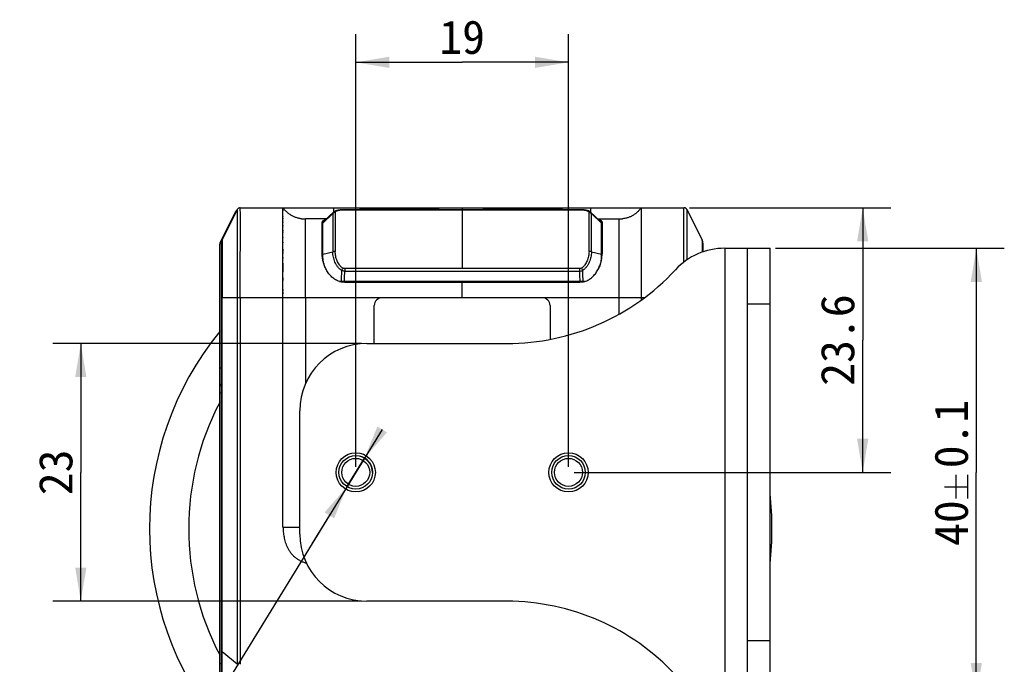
# Model space of a CAD drawing. Header units: millimetres. Extents: x 37 to 412, y 151 to 257.
# Tile 9 of 9: x 324 to 412, y 191 to 248. Entities that reach past the tile are written whole.
import ezdxf
from ezdxf.enums import TextEntityAlignment as Align

# ---------------------------------------------------------------- set-up
doc = ezdxf.new("R2010")
doc.units = ezdxf.units.MM
doc.header["$LTSCALE"] = 23.1
doc.header["$PDMODE"] = 3
doc.header["$PDSIZE"] = 8
doc.layers.get('0').update_dxf_attribs({"linetype": 'CONTINUOUS'})
doc.layers.get('Defpoints').update_dxf_attribs({"linetype": 'CONTINUOUS'})
doc.layers.add('20_ALL_FEATURES', color=7, linetype='CONTINUOUS')
doc.layers.add('51__DRAFT_DIMS', color=7, linetype='CONTINUOUS')
doc.styles.get("Standard").update_dxf_attribs({"font": 'simfang.ttf'})
doc.dimstyles.new('DIMSTYLE_1', dxfattribs={"dimtxt": 3, "dimasz": 3, "dimexe": 2.5, "dimexo": 0.5, "dimgap": 0.75, "dimtad": 1, "dimdsep": 46, "dimtxsty": 'STANDARD', "dimblk": '_FILLED', "dimblk1": '_FILLED', "dimblk2": '_FILLED', "dimcen": 0.09, "dimclrt": 3, "dimazin": 2, "dimtp": 0.2, "dimtm": 0.2, "dimtfac": 1, "dimtofl": 0, "dimtmove": 0, "dimatfit": 3, "dimldrblk": '_FILLED', "dimfxl": 1, "dimtolj": 1, "dimarcsym": 0})
doc.dimstyles.new('DIMSTYLE_2', dxfattribs={"dimtxt": 3, "dimasz": 3, "dimexe": 2.5, "dimexo": 0.5, "dimgap": 0.75, "dimtad": 1, "dimdec": 1, "dimdsep": 46, "dimtxsty": 'STANDARD', "dimblk": '_FILLED', "dimblk1": '_FILLED', "dimblk2": '_FILLED', "dimcen": 0.09, "dimclrt": 3, "dimazin": 2, "dimtp": 0.2, "dimtm": 0.2, "dimtfac": 1, "dimtdec": 1, "dimtofl": 0, "dimtmove": 0, "dimatfit": 3, "dimldrblk": '_FILLED', "dimfxl": 1, "dimtolj": 1, "dimarcsym": 0})
doc.dimstyles.new('DIMSTYLE_3', dxfattribs={"dimtxt": 3, "dimasz": 3, "dimexe": 2.5, "dimexo": 0.5, "dimgap": 0.75, "dimtad": 1, "dimdsep": 46, "dimtxsty": 'STANDARD', "dimblk": '_FILLED', "dimblk1": '_FILLED', "dimblk2": '_FILLED', "dimcen": 0.09, "dimclrt": 3, "dimazin": 2, "dimtol": 1, "dimtp": 0.1, "dimtm": 0.1, "dimtfac": 1, "dimtofl": 0, "dimtmove": 0, "dimatfit": 3, "dimldrblk": '_FILLED', "dimfxl": 1, "dimtolj": 1, "dimarcsym": 0})
doc.dimstyles.new('DIMSTYLE_5', dxfattribs={"dimtxt": 3, "dimasz": 3, "dimexe": 2.5, "dimexo": 0.5, "dimtad": 1, "dimdsep": 46, "dimtxsty": 'STANDARD', "dimblk": '_FILLED', "dimblk1": '_FILLED', "dimblk2": '_FILLED', "dimcen": 0.09, "dimclrt": 3, "dimazin": 2, "dimtp": 0.1, "dimtm": 0.1, "dimtfac": 1, "dimtmove": 0, "dimatfit": 2, "dimldrblk": '_FILLED', "dimfxl": 1, "dimtolj": 1, "dimarcsym": 0})

# ---------------------------------------------------------------- blocks, each defined once
blk = doc.blocks.new('_FILLED')
at = {"color": 0, "linetype": 'ByBlock'}
blk.add_solid([(0, 0), (-1, 0.167), (-1, -0.167)], dxfattribs=at)
blk = doc.blocks.new('*D1')
at = {"layer": '51__DRAFT_DIMS', "color": 4}
for p, q in [((354.355, 219.381), (326.796, 219.381)), ((329.296, 219.381), (329.296, 207.881)), ((329.296, 196.381), (329.296, 207.881)), ((354.355, 196.381), (326.796, 196.381))]:
    blk.add_line(p, q, dxfattribs=at)
at = {"layer": '51__DRAFT_DIMS', "color": 4, "xscale": 3, "yscale": 3, "zscale": 3}
for p, rotation in [((329.296, 219.381), 90.00000009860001), ((329.296, 196.381), 270.0000000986)]:
    blk.add_blockref('_FILLED', p, dxfattribs=dict(at, rotation=rotation))
at = {"layer": '51__DRAFT_DIMS', "color": 3}
blk.add_text('23', height=3, rotation=90, dxfattribs=at).set_placement((328.546, 207.881), align=Align.CENTER)
blk = doc.blocks.new('*D2')
at = {"layer": '51__DRAFT_DIMS', "color": 4}
for p, q in [((353.855, 208.381), (353.855, 246.974)), ((372.855, 208.381), (372.855, 246.974)), ((353.855, 244.474), (363.355, 244.474)), ((372.855, 244.474), (363.355, 244.474))]:
    blk.add_line(p, q, dxfattribs=at)
at = {"layer": '51__DRAFT_DIMS', "color": 4, "xscale": 3, "yscale": 3, "zscale": 3, "rotation": 180}
blk.add_blockref('_FILLED', (353.855, 244.474), dxfattribs=at)
at = {"layer": '51__DRAFT_DIMS', "color": 4, "xscale": 3, "yscale": 3, "zscale": 3}
blk.add_blockref('_FILLED', (372.855, 244.474), dxfattribs=at)
at = {"layer": '51__DRAFT_DIMS', "color": 3}
blk.add_text('19', height=3, dxfattribs=at).set_placement((363.355, 245.224), align=Align.CENTER)
blk = doc.blocks.new('*D3')
at = {"layer": '51__DRAFT_DIMS', "color": 4}
for p, q in [((383.669, 231.494), (401.634, 231.494)), ((399.134, 231.494), (399.134, 219.687)), ((399.134, 207.881), (399.134, 219.687)), ((373.355, 207.881), (401.634, 207.881))]:
    blk.add_line(p, q, dxfattribs=at)
at = {"layer": '51__DRAFT_DIMS', "color": 4, "xscale": 3, "yscale": 3, "zscale": 3}
for p, rotation in [((399.134, 231.494), 90), ((399.134, 207.881), 270)]:
    blk.add_blockref('_FILLED', p, dxfattribs=dict(at, rotation=rotation))
at = {"layer": '51__DRAFT_DIMS', "color": 3}
blk.add_text('23.6', height=3, rotation=90, dxfattribs=at).set_placement((398.384, 219.687), align=Align.CENTER)
blk = doc.blocks.new('*D4')
at = {"layer": '51__DRAFT_DIMS', "color": 4}
for p, q in [((391.355, 227.881), (411.782, 227.881)), ((409.282, 227.881), (409.282, 207.881)), ((409.282, 187.881), (409.282, 207.881)), ((391.355, 187.881), (411.782, 187.881))]:
    blk.add_line(p, q, dxfattribs=at)
at = {"layer": '51__DRAFT_DIMS', "color": 4, "xscale": 3, "yscale": 3, "zscale": 3}
for p, rotation in [((409.282, 227.881), 90.00000009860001), ((409.282, 187.881), 270.0000000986)]:
    blk.add_blockref('_FILLED', p, dxfattribs=dict(at, rotation=rotation))
at = {"layer": '51__DRAFT_DIMS', "color": 3}
for s, p in [('0.1', (408.532, 211.309)), ('40', (408.532, 203.351))]:
    blk.add_text(s, height=3, rotation=90, dxfattribs=at).set_placement(p, align=Align.CENTER)
blk = doc.blocks.new('*D9')
at = {"layer": '51__DRAFT_DIMS', "color": 0, "lineweight": -2}
for p, q in [((356.212, 211.714), (328.12, 166.035)), ((353.069, 206.603), (354.641, 209.159)), ((351.498, 204.048), (349.926, 201.493)), ((302.67, 166.035), (328.12, 166.035))]:
    blk.add_line(p, q, dxfattribs=at)
at = {"layer": 'Defpoints', "color": 0}
for p in [(354.641, 209.159), (353.069, 206.603)]:
    blk.add_point(p, dxfattribs=at)
at = {"layer": '51__DRAFT_DIMS', "color": 0, "linetype": 'ByBlock', "lineweight": -2, "xscale": 3, "yscale": 3, "zscale": 3}
for p, rotation in [((354.641, 209.159), 238.4089815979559), ((353.069, 206.603), 58.40898159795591)]:
    blk.add_blockref('_FILLED', p, dxfattribs=dict(at, rotation=rotation))
at = {"layer": '51__DRAFT_DIMS', "color": 3, "insert": (321.13, 170.66), "char_height": 3, "attachment_point": 3, "line_spacing_factor": 0.9}
blk.add_mtext('\\A1;{2-M3{\\fgdt;x}3.5}', dxfattribs=at)

msp = doc.modelspace()

# ---------------------------------------------------------------- linework, layer by layer
at = {"layer": '20_ALL_FEATURES', "color": 7}
for p, q in [((343.272, 231.328), (341.924, 228.632)), ((343.54, 231.494), (383.169, 231.494)), ((347.355, 202.994), (347.355, 231.494)), ((347.355, 231.493), (347.355, 231.489)), ((347.355, 231.375), (347.355, 231.361)), ((347.355, 231.346), (347.355, 231.331)), ((347.355, 231.3), (347.355, 231.284)), ((352.876, 231.317), (352.839, 231.317)), ((361.113, 231.394), (354.397, 231.394)), ((365.397, 231.394), (372.113, 231.394)), ((379.355, 231.494), (379.355, 223.261)), ((383.182, 231.493), (383.169, 231.494)), ((383.438, 231.328), (383.431, 231.34)), ((383.438, 231.328), (384.786, 228.632)), ((341.732, 228.374), (343.143, 231.182)), ((347.355, 231.249), (347.355, 231.232)), ((347.355, 230.722), (347.355, 230.694)), ((351.242, 230.494), (349.355, 230.494)), ((351.494, 230.737), (350.952, 230.214)), ((351.851, 231.083), (351.494, 230.737)), ((375.216, 230.738), (374.858, 231.083)), ((375.758, 230.214), (375.216, 230.738)), ((375.468, 230.494), (377.355, 230.494)), ((347.355, 230.338), (347.355, 230.307)), ((347.355, 230.177), (347.355, 230.143)), ((347.355, 229.936), (347.355, 229.9)), ((347.355, 229.789), (347.355, 229.751)), ((350.855, 227.371), (350.855, 230.229)), ((350.905, 226.853), (350.905, 230.127)), ((375.805, 230.121), (375.804, 230.124)), ((375.805, 226.853), (375.805, 230.121)), ((375.855, 230.229), (375.855, 227.371)), ((347.355, 229.331), (347.355, 229.285)), ((347.355, 228.885), (347.355, 228.831)), ((350.905, 229.425), (350.855, 229.425)), ((350.855, 228.92), (350.905, 228.92)), ((375.855, 229.425), (375.805, 229.425)), ((375.805, 228.92), (375.855, 228.92)), ((341.701, 177.494), (341.701, 228.239)), ((341.855, 177.646), (341.855, 228.34)), ((341.924, 228.632), (341.92, 228.625)), ((347.355, 228.423), (347.355, 228.361)), ((347.355, 227.812), (347.355, 227.581)), ((384.855, 228.34), (384.855, 228.347)), ((384.855, 228.34), (384.855, 227.555)), ((386.804, 227.881), (390.855, 227.881)), ((388.855, 187.881), (388.855, 227.881)), ((390.855, 187.881), (390.855, 227.881)), ((347.355, 227.501), (347.355, 227.419)), ((347.355, 227.07), (347.355, 226.976)), ((350.905, 227.303), (350.905, 227.307)), ((375.805, 227.307), (375.805, 227.303)), ((375.805, 227.307), (375.805, 227.303)), ((347.355, 226.56), (347.355, 226.445)), ((347.355, 226.445), (347.355, 225.923)), ((347.355, 225.923), (347.355, 225.782)), ((347.355, 225.244), (347.355, 225.002)), ((352.395, 224.917), (352.547, 224.917)), ((374.292, 224.909), (352.418, 224.909)), ((352.846, 224.918), (373.864, 224.918)), ((352.852, 224.843), (373.858, 224.843)), ((374.164, 224.917), (374.315, 224.917)), ((347.355, 224.21), (347.355, 224.078)), ((347.355, 223.95), (347.355, 223.827)), ((370.505, 223.469), (356.205, 223.469)), ((355.505, 219.381), (355.505, 222.769)), ((371.205, 222.769), (371.205, 219.746)), ((354.855, 219.381), (367.355, 219.381)), ((348.855, 202.381), (348.855, 213.381)), ((367.355, 196.381), (354.855, 196.381))]:
    msp.add_line(p, q, dxfattribs=at)
at = {"layer": '20_ALL_FEATURES', "color": 4}
for p, q in [((351.855, 231.494), (351.855, 231.086)), ((352.876, 231.316), (352.876, 231.317)), ((352.876, 231.316), (373.833, 231.316)), ((355.855, 231.394), (355.855, 231.317)), ((361.055, 231.317), (361.055, 231.394)), ((363.355, 231.494), (363.355, 231.317)), ((363.355, 231.316), (363.355, 226.064)), ((365.455, 231.394), (365.455, 231.317)), ((370.655, 231.317), (370.655, 231.394)), ((373.833, 231.316), (373.833, 231.317)), ((374.855, 231.086), (374.855, 231.494)), ((351.808, 230.988), (350.905, 230.111)), ((352.021, 231.074), (352.021, 227.589)), ((374.689, 227.59), (374.689, 231.074)), ((375.805, 230.111), (374.901, 230.988)), ((386.855, 187.881), (386.855, 227.881)), ((350.905, 227.129), (350.866, 227.129)), ((350.905, 227.35), (351.808, 227.568)), ((374.901, 227.568), (375.805, 227.35)), ((375.805, 227.129), (375.843, 227.129)), ((352.876, 226.064), (352.876, 225.837)), ((373.833, 226.064), (352.876, 226.064)), ((373.833, 226.064), (373.833, 225.837)), ((352.876, 225.837), (373.833, 225.837)), ((363.355, 223.494), (363.355, 224.843)), ((341.855, 223.494), (379.67, 223.494)), ((341.924, 191.872), (341.924, 223.494)), ((343.272, 223.494), (343.272, 190.755)), ((343.54, 223.494), (343.54, 190.755)), ((349.355, 223.494), (349.355, 215.779)), ((377.355, 223.494), (377.355, 221.986)), ((390.855, 222.881), (388.855, 222.881)), ((341.701, 217.196), (341.855, 217.196)), ((341.855, 215.711), (341.701, 215.711)), ((341.855, 215.59), (341.701, 215.59)), ((341.855, 214.953), (341.701, 214.953)), ((347.355, 202.994), (348.855, 202.994)), ((388.855, 192.881), (390.855, 192.881)), ((341.855, 191.872), (341.924, 191.872)), ((343.272, 190.755), (341.924, 191.872)), ((341.855, 190.782), (341.701, 190.782))]:
    msp.add_line(p, q, dxfattribs=at)
at = {"layer": '20_ALL_FEATURES', "color": 7}
for points in [[(347.355, 231.494), (347.355, 231.494), (347.355, 231.493)], [(349.001, 230.515), (348.954, 230.521), (348.883, 230.532), (348.813, 230.545), (348.744, 230.56), (348.677, 230.577), (348.61, 230.595), (348.544, 230.615), (348.479, 230.637), (348.415, 230.661), (348.353, 230.687), (348.291, 230.714), (348.23, 230.744), (348.17, 230.775), (348.111, 230.808), (348.052, 230.843), (347.994, 230.88), (347.937, 230.919), (347.881, 230.96), (347.825, 231.003), (347.77, 231.049), (347.715, 231.097), (347.661, 231.147), (347.607, 231.2), (347.554, 231.256), (347.501, 231.314), (347.448, 231.375), (347.396, 231.44), (347.355, 231.494)], [(347.355, 231.476), (347.355, 231.47), (347.355, 231.455)], [(352.657, 231.312), (352.626, 231.31), (352.594, 231.308), (352.561, 231.306), (352.529, 231.303), (352.495, 231.3), (352.461, 231.296), (352.426, 231.292), (352.39, 231.288), (352.353, 231.283), (352.315, 231.277), (352.276, 231.27), (352.235, 231.261), (352.192, 231.252), (352.148, 231.24), (352.099, 231.225), (352.05, 231.207), (352.006, 231.188), (351.968, 231.169), (351.934, 231.148), (351.903, 231.127), (351.875, 231.104), (351.851, 231.083)], [(352.839, 231.317), (352.814, 231.317), (352.789, 231.316), (352.763, 231.316), (352.738, 231.315), (352.713, 231.314), (352.688, 231.313), (352.657, 231.312)], [(374.022, 231.313), (373.998, 231.314), (373.973, 231.315), (373.947, 231.316), (373.922, 231.316), (373.897, 231.317), (373.871, 231.317), (373.846, 231.317), (352.876, 231.317)], [(374.859, 231.083), (374.835, 231.104), (374.807, 231.126), (374.776, 231.148), (374.742, 231.168), (374.705, 231.187), (374.661, 231.207), (374.612, 231.225), (374.563, 231.239), (374.519, 231.251), (374.477, 231.261), (374.435, 231.269), (374.396, 231.276), (374.358, 231.282), (374.321, 231.288), (374.285, 231.292), (374.25, 231.296), (374.216, 231.3), (374.182, 231.303), (374.149, 231.305), (374.117, 231.308), (374.085, 231.31), (374.053, 231.312), (374.022, 231.313)], [(379.355, 231.494), (379.317, 231.445), (379.269, 231.385), (379.221, 231.328), (379.172, 231.273), (379.123, 231.221), (379.074, 231.171), (379.024, 231.123), (378.973, 231.078), (378.923, 231.034), (378.872, 230.993), (378.82, 230.953), (378.768, 230.916), (378.715, 230.88), (378.662, 230.846), (378.608, 230.813), (378.554, 230.782), (378.498, 230.753), (378.442, 230.725), (378.386, 230.699), (378.328, 230.675), (378.27, 230.652), (378.21, 230.63), (378.15, 230.61), (378.089, 230.592), (378.027, 230.575), (377.965, 230.56), (377.901, 230.546), (377.836, 230.534), (377.771, 230.523), (377.704, 230.514), (377.669, 230.51)], [(383.431, 231.34), (383.424, 231.352), (383.416, 231.364), (383.408, 231.375), (383.4, 231.386), (383.39, 231.397), (383.381, 231.407), (383.371, 231.416), (383.36, 231.425), (383.349, 231.434), (383.338, 231.442), (383.326, 231.45), (383.314, 231.457), (383.302, 231.463), (383.289, 231.469), (383.276, 231.474), (383.263, 231.479), (383.25, 231.483), (383.236, 231.486), (383.223, 231.489), (383.209, 231.491), (383.195, 231.493), (383.182, 231.493)], [(347.355, 230.581), (347.355, 230.552), (347.355, 230.522)], [(347.355, 229.507), (347.355, 229.464), (347.355, 229.42)], [(341.92, 228.625), (341.911, 228.605), (341.902, 228.584), (341.894, 228.563), (341.887, 228.542), (341.881, 228.521), (341.875, 228.5), (341.87, 228.478), (341.865, 228.456), (341.862, 228.434), (341.859, 228.412), (341.857, 228.39), (341.855, 228.368)], [(341.855, 228.368), (341.855, 228.346), (341.855, 228.34)], [(384.798, 228.606), (384.789, 228.626), (384.786, 228.632)], [(384.855, 228.347), (384.854, 228.369), (384.853, 228.392), (384.851, 228.414), (384.848, 228.436), (384.844, 228.458), (384.84, 228.479), (384.835, 228.501), (384.829, 228.522), (384.822, 228.544), (384.815, 228.565), (384.807, 228.585), (384.798, 228.606)]]:
    msp.add_lwpolyline(points, dxfattribs=at)
for centre, radius in [((353.855, 207.881), 1.75), ((353.855, 207.881), 1.5), ((372.855, 207.881), 1.75), ((372.855, 207.881), 1.5), ((353.855, 207.881), 1.25), ((372.855, 207.881), 1.25)]:
    msp.add_circle(centre, radius, dxfattribs=at)
for centre, radius, start, end in [((343.411, 231.048), 0.3, 119.83746, 153.3305), ((343.54, 231.194), 0.3, 90, 153.43495), ((354.397, 230.894), 0.5, 90, 122.06023), ((361.113, 230.894), 0.5, 57.92559, 90), ((365.397, 230.894), 0.5, 90, 122.06107), ((372.113, 230.894), 0.5, 57.93893, 90), ((383.169, 231.194), 0.3, 26.56505, 90), ((377.359, 233.397), 2.903, 269.92581, 276.13672), ((342.001, 228.239), 0.3, 153.3305, 180.00051), ((342.508, 228.34), 0.653, 153.43495, 180), ((386.804, 221.881), 6, 90, 137.21531), ((384.202, 228.34), 0.653, 0, 26.56505), ((372.866, 227.306), 2.939, 354.42182, 359.94562), ((367.355, 239.881), 20.5, 270, 317.21531), ((352.846, 143.768), 81.149, 90.00041, 90.21117), ((373.862, 143.113), 81.805, 89.78884, 89.99889), ((356.205, 222.769), 0.7, 90, 180), ((370.505, 222.769), 0.7, 0, 90), ((363.231, 202.857), 27.8, 140.75882, 219.24218), ((354.855, 213.381), 6, 90, 180), ((363.231, 202.857), 24.3, 152.38145, 207.61957), ((363.231, 202.857), 27.8, 353.5523, 6.4477), ((354.855, 202.381), 6, 180, 270), ((367.355, 175.881), 20.5, 42.7847, 90)]:
    msp.add_arc(centre, radius, start, end, dxfattribs=at)
at = {"layer": '20_ALL_FEATURES', "color": 4}
for centre, radius, start, end in [((352.872, 227.648), 3.669, 92.85226, 93.2963), ((352.678, 231.246), 0.0665, 80.34225, 92.95922), ((374.031, 231.246), 0.0664, 87.04188, 99.66549), ((373.838, 227.652), 3.664, 86.77935, 87.14773), ((373.822, 226.48), 0.643, 270.96932, 297.87135)]:
    msp.add_arc(centre, radius, start, end, dxfattribs=at)
for points, knots in [([(343.272, 231.328), (343.272, 231.328), (343.272, 231.327), (343.272, 231.326), (343.272, 231.324), (343.272, 231.321), (343.272, 231.315), (343.272, 231.302), (343.272, 231.282), (343.272, 231.252), (343.273, 231.21), (343.273, 231.153), (343.273, 231.078), (343.274, 230.982), (343.274, 230.861), (343.275, 230.714), (343.275, 230.536), (343.276, 230.327), (343.276, 230.083), (343.276, 229.806), (343.276, 229.497), (343.276, 229.16), (343.275, 228.801), (343.275, 228.425), (343.274, 228.035), (343.274, 227.637), (343.273, 227.231), (343.273, 226.683), (343.272, 225.993), (343.272, 224.883), (343.272, 224.05), (343.272, 223.494)], [0, 0, 0, 0, 0.000093, 0.000235, 0.000474, 0.000836, 0.00135, 0.00294, 0.005466, 0.009187, 0.014444, 0.021566, 0.03097, 0.043118, 0.058393, 0.077108, 0.099677, 0.126363, 0.157419, 0.192918, 0.232544, 0.275802, 0.321866, 0.370052, 0.419885, 0.470881, 0.522702, 0.575098, 0.680828, 0.787105, 1, 1, 1, 1]), ([(343.54, 223.494), (343.54, 223.778), (343.54, 224.345), (343.541, 225.195), (343.541, 226.044), (343.543, 226.887), (343.545, 227.714), (343.548, 228.511), (343.55, 229.251), (343.551, 229.818), (343.551, 230.216), (343.55, 230.465), (343.549, 230.68), (343.548, 230.862), (343.547, 231.014), (343.545, 231.138), (343.544, 231.237), (343.543, 231.314), (343.542, 231.372), (343.541, 231.415), (343.541, 231.443), (343.541, 231.46), (343.541, 231.469), (343.541, 231.477), (343.54, 231.482), (343.54, 231.487), (343.54, 231.49), (343.54, 231.492), (343.54, 231.493), (343.54, 231.493), (343.54, 231.494), (343.54, 231.494)], [0, 0, 0, 0, 0.106394, 0.212758, 0.31896, 0.424607, 0.528716, 0.629392, 0.72347, 0.806215, 0.841704, 0.872829, 0.899621, 0.922285, 0.941128, 0.956502, 0.96876, 0.978256, 0.985431, 0.990717, 0.994479, 0.995888, 0.997028, 0.997932, 0.99863, 0.99915, 0.999521, 0.999766, 0.999912, 0.999982, 1, 1, 1, 1]), ([(352.021, 231.073), (352.021, 231.082), (352.022, 231.098), (352.034, 231.131), (352.063, 231.169), (352.115, 231.206), (352.186, 231.236), (352.275, 231.262), (352.385, 231.283), (352.515, 231.3), (352.61, 231.307), (352.661, 231.31)], [0, 0, 0, 0, 0.034486, 0.068554, 0.14092, 0.226359, 0.33058, 0.457116, 0.608891, 0.789336, 1, 1, 1, 1]), ([(352.689, 231.312), (352.704, 231.313), (352.766, 231.315), (352.829, 231.316), (352.876, 231.316)], [0, 0, 0, 0, 0.236225, 1, 1, 1, 1]), ([(373.833, 231.316), (373.85, 231.316), (373.912, 231.316), (373.974, 231.314), (374.02, 231.312)], [0, 0, 0, 0, 0.258889, 1, 1, 1, 1]), ([(374.044, 231.311), (374.095, 231.308), (374.19, 231.3), (374.322, 231.284), (374.432, 231.263), (374.522, 231.237), (374.593, 231.206), (374.646, 231.169), (374.676, 231.132), (374.687, 231.099), (374.689, 231.082), (374.689, 231.074)], [0, 0, 0, 0, 0.210702, 0.39129, 0.543168, 0.669757, 0.773988, 0.859379, 0.931632, 0.965617, 1, 1, 1, 1]), ([(383.167, 226.653), (383.167, 226.868), (383.166, 227.294), (383.164, 227.925), (383.162, 228.535), (383.16, 229.112), (383.159, 229.641), (383.159, 230.104), (383.16, 230.491), (383.161, 230.799), (383.163, 231.009), (383.165, 231.143), (383.165, 231.22), (383.166, 231.284), (383.167, 231.337), (383.168, 231.379), (383.168, 231.412), (383.169, 231.437), (383.169, 231.457), (383.169, 231.471), (383.169, 231.48), (383.169, 231.485), (383.169, 231.488), (383.169, 231.49), (383.169, 231.492), (383.169, 231.493), (383.17, 231.493), (383.169, 231.494), (383.17, 231.494), (383.169, 231.494)], [0, 0, 0, 0, 0.133093, 0.263946, 0.390858, 0.511323, 0.621873, 0.718463, 0.798382, 0.861602, 0.909609, 0.928543, 0.944432, 0.957567, 0.968261, 0.976829, 0.983575, 0.988793, 0.992735, 0.995604, 0.997587, 0.998302, 0.998861, 0.999283, 0.999588, 0.999794, 0.99992, 0.999983, 1, 1, 1, 1]), ([(383.438, 231.328), (383.438, 231.328), (383.438, 231.327), (383.438, 231.326), (383.438, 231.322), (383.438, 231.316), (383.438, 231.307), (383.438, 231.295), (383.438, 231.277), (383.437, 231.254), (383.437, 231.224), (383.437, 231.168), (383.436, 231.071), (383.436, 230.917), (383.435, 230.706), (383.434, 230.429), (383.434, 230.078), (383.434, 229.655), (383.434, 229.166), (383.435, 228.627), (383.436, 227.848), (383.437, 227.252), (383.437, 226.848)], [0, 0, 0, 0, 0.000089, 0.000417, 0.001116, 0.002347, 0.004286, 0.007094, 0.010928, 0.015994, 0.022528, 0.030805, 0.053778, 0.087341, 0.133819, 0.195164, 0.273164, 0.368351, 0.478762, 0.600402, 0.729535, 1, 1, 1, 1]), ([(349.355, 223.494), (349.355, 223.76), (349.354, 224.289), (349.353, 224.949), (349.353, 225.47), (349.353, 225.984), (349.355, 226.615), (349.355, 227.35), (349.354, 227.939), (349.353, 228.384), (349.353, 228.688), (349.354, 228.97), (349.355, 229.227), (349.354, 229.457), (349.353, 229.658), (349.353, 229.83), (349.353, 229.976), (349.354, 230.099), (349.355, 230.2), (349.355, 230.281), (349.355, 230.345), (349.354, 230.394), (349.353, 230.426), (349.353, 230.447), (349.353, 230.458), (349.353, 230.468), (349.353, 230.475), (349.353, 230.481), (349.354, 230.486), (349.354, 230.489), (349.354, 230.491), (349.354, 230.492), (349.355, 230.493), (349.355, 230.494), (349.355, 230.494), (349.355, 230.494)], [0, 0, 0, 0, 0.114168, 0.226818, 0.282508, 0.337802, 0.446923, 0.55278, 0.652891, 0.699549, 0.743154, 0.783442, 0.820356, 0.853323, 0.881865, 0.906362, 0.927178, 0.944608, 0.95891, 0.970385, 0.979368, 0.986243, 0.991361, 0.993351, 0.995002, 0.996345, 0.997413, 0.998242, 0.998867, 0.99932, 0.999631, 0.999828, 0.999938, 0.999989, 1, 1, 1, 1]), ([(351.808, 230.988), (351.808, 230.997), (351.81, 231.014), (351.821, 231.048), (351.838, 231.07), (351.851, 231.083)], [0, 0, 0, 0, 0.247913, 0.49058, 1, 1, 1, 1]), ([(352.021, 231.074), (351.982, 231.074), (351.903, 231.059), (351.836, 231.015), (351.808, 230.988)], [0, 0, 0, 0, 0.501923, 1, 1, 1, 1]), ([(351.808, 230.988), (351.809, 230.96), (351.81, 230.899), (351.808, 230.799), (351.807, 230.681), (351.808, 230.546), (351.809, 230.39), (351.809, 230.214), (351.808, 230.018), (351.807, 229.801), (351.808, 229.565), (351.809, 229.312), (351.809, 229.045), (351.808, 228.765), (351.807, 228.475), (351.808, 228.075), (351.81, 227.772), (351.808, 227.568)], [0, 0, 0, 0, 0.024603, 0.053762, 0.087904, 0.127492, 0.172859, 0.224217, 0.281701, 0.345291, 0.4145, 0.488593, 0.566964, 0.649012, 0.734044, 0.821289, 1, 1, 1, 1]), ([(374.689, 231.074), (374.728, 231.074), (374.807, 231.058), (374.874, 231.015), (374.901, 230.988)], [0, 0, 0, 0, 0.502054, 1, 1, 1, 1]), ([(374.859, 231.083), (374.872, 231.07), (374.888, 231.048), (374.9, 231.014), (374.901, 230.997), (374.901, 230.988)], [0, 0, 0, 0, 0.509373, 0.752134, 1, 1, 1, 1]), ([(374.901, 227.568), (374.9, 227.772), (374.901, 228.075), (374.902, 228.476), (374.902, 228.765), (374.901, 229.045), (374.901, 229.312), (374.901, 229.565), (374.902, 229.801), (374.902, 230.018), (374.901, 230.214), (374.901, 230.39), (374.902, 230.546), (374.902, 230.681), (374.901, 230.799), (374.9, 230.899), (374.9, 230.96), (374.901, 230.988)], [0, 0, 0, 0, 0.178807, 0.26604, 0.351061, 0.433082, 0.511437, 0.585516, 0.654729, 0.718311, 0.775799, 0.827159, 0.872525, 0.912121, 0.946262, 0.975409, 1, 1, 1, 1]), ([(377.355, 230.494), (377.355, 230.494), (377.355, 230.494), (377.355, 230.493), (377.355, 230.492), (377.356, 230.491), (377.356, 230.489), (377.356, 230.486), (377.356, 230.481), (377.357, 230.475), (377.357, 230.468), (377.357, 230.458), (377.357, 230.447), (377.356, 230.426), (377.356, 230.394), (377.355, 230.345), (377.355, 230.281), (377.355, 230.2), (377.356, 230.099), (377.356, 229.976), (377.357, 229.83), (377.357, 229.658), (377.355, 229.457), (377.355, 229.227), (377.356, 228.97), (377.357, 228.688), (377.357, 228.384), (377.356, 227.939), (377.355, 227.35), (377.355, 226.615), (377.356, 225.984), (377.357, 225.471), (377.357, 225.081), (377.356, 224.688), (377.355, 224.159), (377.355, 223.76), (377.355, 223.494)], [0, 0, 0, 0, 0.000011, 0.000061, 0.000172, 0.000369, 0.00068, 0.001133, 0.001757, 0.002586, 0.003654, 0.004997, 0.006648, 0.008638, 0.013754, 0.020623, 0.02961, 0.041086, 0.055386, 0.072816, 0.093633, 0.118129, 0.146671, 0.179621, 0.21655, 0.256837, 0.300446, 0.347098, 0.447213, 0.553054, 0.662205, 0.717476, 0.773164, 0.829277, 0.88582, 1, 1, 1, 1]), ([(341.924, 228.632), (341.924, 228.631), (341.924, 228.631), (341.924, 228.63), (341.924, 228.628), (341.924, 228.623), (341.923, 228.614), (341.923, 228.6), (341.923, 228.58), (341.922, 228.551), (341.922, 228.513), (341.921, 228.462), (341.92, 228.397), (341.919, 228.316), (341.918, 228.217), (341.918, 228.099), (341.917, 227.96), (341.917, 227.799), (341.916, 227.617), (341.917, 227.415), (341.917, 227.196), (341.918, 226.962), (341.919, 226.717), (341.92, 226.463), (341.92, 226.203), (341.921, 225.938), (341.922, 225.58), (341.923, 225.128), (341.924, 224.403), (341.924, 223.857), (341.924, 223.494)], [0, 0, 0, 0, 0.000096, 0.000245, 0.000496, 0.001409, 0.003056, 0.005668, 0.009529, 0.014972, 0.02238, 0.032152, 0.044658, 0.060316, 0.07949, 0.102418, 0.129357, 0.160587, 0.196111, 0.235572, 0.278511, 0.324266, 0.37216, 0.421678, 0.472421, 0.524029, 0.576226, 0.681634, 0.787633, 1, 1, 1, 1]), ([(384.786, 228.632), (384.786, 228.632), (384.786, 228.631), (384.786, 228.63), (384.786, 228.629), (384.786, 228.627), (384.786, 228.622), (384.786, 228.613), (384.786, 228.598), (384.787, 228.576), (384.787, 228.544), (384.788, 228.502), (384.789, 228.446), (384.79, 228.375), (384.791, 228.286), (384.792, 228.178), (384.792, 228.049), (384.793, 227.832), (384.793, 227.658), (384.793, 227.534)], [0, 0, 0, 0, 0.000445, 0.001203, 0.002483, 0.004408, 0.007112, 0.01545, 0.028713, 0.04839, 0.076208, 0.114152, 0.164222, 0.228335, 0.308628, 0.406741, 0.523842, 0.661355, 1, 1, 1, 1]), ([(352.021, 227.589), (351.982, 227.589), (351.926, 227.586), (351.856, 227.578), (351.823, 227.572), (351.808, 227.568)], [0, 0, 0, 0, 0.53741, 0.784484, 1, 1, 1, 1]), ([(352.586, 225.911), (352.551, 225.93), (352.484, 225.974), (352.392, 226.052), (352.309, 226.139), (352.208, 226.263), (352.099, 226.431), (351.995, 226.646), (351.913, 226.87), (351.834, 227.175), (351.808, 227.411), (351.808, 227.568)], [0, 0, 0, 0, 0.06311, 0.126202, 0.189258, 0.252268, 0.378038, 0.503554, 0.62869, 0.753314, 1, 1, 1, 1]), ([(352.689, 226.112), (352.661, 226.128), (352.605, 226.165), (352.528, 226.231), (352.458, 226.307), (352.371, 226.417), (352.277, 226.567), (352.155, 226.823), (352.052, 227.165), (352.02, 227.448), (352.021, 227.589)], [0, 0, 0, 0, 0.058583, 0.118901, 0.18047, 0.242734, 0.368427, 0.495117, 0.748724, 1, 1, 1, 1]), ([(374.689, 227.589), (374.689, 227.448), (374.666, 227.236), (374.596, 226.961), (374.525, 226.759), (374.433, 226.567), (374.339, 226.417), (374.252, 226.307), (374.181, 226.231), (374.105, 226.165), (374.049, 226.128), (374.02, 226.112)], [0, 0, 0, 0, 0.251324, 0.378217, 0.505111, 0.631741, 0.757376, 0.819609, 0.881151, 0.941443, 1, 1, 1, 1]), ([(374.901, 227.568), (374.901, 227.49), (374.893, 227.333), (374.856, 227.1), (374.797, 226.87), (374.715, 226.646), (374.61, 226.431), (374.48, 226.229), (374.348, 226.078), (374.226, 225.974), (374.158, 225.93), (374.123, 225.911)], [0, 0, 0, 0, 0.123043, 0.24695, 0.371535, 0.496633, 0.622135, 0.74789, 0.873825, 0.936908, 1, 1, 1, 1]), ([(374.901, 227.568), (374.869, 227.576), (374.799, 227.585), (374.728, 227.589), (374.689, 227.59)], [0, 0, 0, 0, 0.461495, 1, 1, 1, 1]), ([(352.689, 226.112), (352.67, 226.077), (352.635, 226.01), (352.602, 225.943), (352.586, 225.911)], [0, 0, 0, 0, 0.534981, 1, 1, 1, 1]), ([(352.876, 226.064), (352.844, 226.064), (352.779, 226.073), (352.718, 226.097), (352.689, 226.112)], [0, 0, 0, 0, 0.49944, 1, 1, 1, 1]), ([(374.02, 226.112), (373.992, 226.097), (373.931, 226.073), (373.866, 226.064), (373.833, 226.064)], [0, 0, 0, 0, 0.500552, 1, 1, 1, 1]), ([(374.123, 225.911), (374.108, 225.943), (374.074, 226.01), (374.039, 226.077), (374.02, 226.112)], [0, 0, 0, 0, 0.464851, 1, 1, 1, 1]), ([(352.586, 225.911), (352.578, 225.828), (352.569, 225.66), (352.565, 225.411), (352.555, 225.163), (352.551, 224.999), (352.547, 224.917)], [0, 0, 0, 0, 0.253599, 0.504336, 0.752725, 1, 1, 1, 1]), ([(352.876, 225.837), (352.826, 225.837), (352.726, 225.851), (352.631, 225.888), (352.586, 225.911)], [0, 0, 0, 0, 0.500087, 1, 1, 1, 1]), ([(352.846, 224.918), (352.849, 224.995), (352.855, 225.149), (352.862, 225.379), (352.865, 225.609), (352.87, 225.761), (352.876, 225.837)], [0, 0, 0, 0, 0.252006, 0.502957, 0.752333, 1, 1, 1, 1]), ([(373.833, 225.837), (373.84, 225.761), (373.845, 225.609), (373.848, 225.379), (373.854, 225.149), (373.86, 224.995), (373.864, 224.918)], [0, 0, 0, 0, 0.247665, 0.497041, 0.747993, 1, 1, 1, 1]), ([(374.164, 224.917), (374.162, 224.958), (374.159, 225.04), (374.155, 225.163), (374.15, 225.286), (374.146, 225.41), (374.143, 225.535), (374.14, 225.66), (374.135, 225.786), (374.128, 225.869), (374.123, 225.911)], [0, 0, 0, 0, 0.123488, 0.247236, 0.371237, 0.49565, 0.62068, 0.746481, 0.872935, 1, 1, 1, 1]), ([(341.924, 187.629), (341.924, 187.699), (341.925, 187.841), (341.924, 188.06), (341.922, 188.287), (341.92, 188.523), (341.92, 188.769), (341.92, 189.114), (341.919, 189.563), (341.92, 190.023), (341.92, 190.401), (341.92, 190.692), (341.922, 190.985), (341.924, 191.28), (341.925, 191.576), (341.924, 191.773), (341.924, 191.872)], [0, 0, 0, 0, 0.049415, 0.100724, 0.154246, 0.209994, 0.267951, 0.328017, 0.453745, 0.585534, 0.653182, 0.721698, 0.790848, 0.860405, 0.930174, 1, 1, 1, 1])]:
    msp.add_open_spline(points, degree=3, knots=knots, dxfattribs=at)
at = {"layer": '20_ALL_FEATURES', "color": 7}
msp.add_open_spline([(349.001, 230.515), (349.115, 230.501), (349.233, 230.494), (349.355, 230.494)], degree=3, dxfattribs=at)
for points, knots in [([(351.156, 230.41), (351.115, 230.402), (351.058, 230.389), (350.989, 230.363), (350.947, 230.342), (350.913, 230.319), (350.885, 230.292), (350.866, 230.262), (350.858, 230.24), (350.855, 230.229)], [0, 0, 0, 0, 0.332436, 0.473374, 0.598663, 0.710266, 0.811331, 0.906156, 1, 1, 1, 1]), ([(350.952, 230.214), (350.94, 230.203), (350.92, 230.177), (350.909, 230.146), (350.906, 230.131)], [0, 0, 0, 0, 0.502062, 1, 1, 1, 1]), ([(375.855, 230.229), (375.852, 230.24), (375.844, 230.262), (375.824, 230.292), (375.797, 230.319), (375.762, 230.342), (375.721, 230.363), (375.651, 230.389), (375.595, 230.402), (375.554, 230.41)], [0, 0, 0, 0, 0.093864, 0.188709, 0.289792, 0.401392, 0.526664, 0.667584, 1, 1, 1, 1]), ([(375.758, 230.214), (375.77, 230.202), (375.792, 230.175), (375.802, 230.141), (375.805, 230.125)], [0, 0, 0, 0, 0.500144, 1, 1, 1, 1]), ([(350.905, 229.444), (350.894, 229.443), (350.88, 229.442), (350.863, 229.439), (350.857, 229.438), (350.855, 229.437)], [0, 0, 0, 0, 0.632851, 0.849305, 1, 1, 1, 1]), ([(375.855, 229.437), (375.852, 229.438), (375.846, 229.439), (375.83, 229.442), (375.816, 229.443), (375.805, 229.444)], [0, 0, 0, 0, 0.150743, 0.367225, 1, 1, 1, 1]), ([(352.516, 224.882), (352.451, 224.898), (352.322, 224.937), (352.137, 225.019), (351.964, 225.122), (351.802, 225.243), (351.654, 225.379), (351.518, 225.528), (351.394, 225.687), (351.283, 225.855), (351.185, 226.03), (351.1, 226.212), (351.026, 226.398), (350.965, 226.589), (350.917, 226.782), (350.881, 226.978), (350.86, 227.174), (350.855, 227.305), (350.855, 227.371)], [0, 0, 0, 0, 0.062868, 0.125729, 0.188594, 0.251453, 0.314296, 0.377128, 0.439934, 0.502699, 0.565408, 0.628043, 0.690572, 0.752961, 0.815165, 0.877121, 0.938761, 1, 1, 1, 1]), ([(351.15, 226.106), (351.111, 226.201), (351.059, 226.347), (351.003, 226.546), (350.956, 226.745), (350.916, 226.998), (350.905, 227.202), (350.905, 227.303)], [0, 0, 0, 0, 0.251715, 0.377355, 0.502747, 0.752443, 1, 1, 1, 1]), ([(374.193, 224.882), (374.259, 224.898), (374.388, 224.937), (374.572, 225.019), (374.746, 225.122), (374.907, 225.243), (375.056, 225.379), (375.192, 225.528), (375.316, 225.687), (375.426, 225.855), (375.524, 226.03), (375.61, 226.212), (375.684, 226.398), (375.745, 226.589), (375.793, 226.782), (375.828, 226.978), (375.85, 227.174), (375.855, 227.305), (375.855, 227.371)], [0, 0, 0, 0, 0.062868, 0.12573, 0.188594, 0.25145, 0.314296, 0.377127, 0.43993, 0.502697, 0.565406, 0.62804, 0.69057, 0.752959, 0.815163, 0.87712, 0.93876, 1, 1, 1, 1]), ([(375.791, 227.021), (375.783, 226.942), (375.762, 226.786), (375.694, 226.477), (375.619, 226.251), (375.559, 226.105)], [0, 0, 0, 0, 0.248733, 0.498585, 1, 1, 1, 1]), ([(352.852, 224.843), (352.796, 224.843), (352.711, 224.849), (352.613, 224.863), (352.558, 224.873), (352.53, 224.879), (352.516, 224.882)], [0, 0, 0, 0, 0.499895, 0.749937, 0.874969, 1, 1, 1, 1]), ([(374.193, 224.882), (374.18, 224.879), (374.152, 224.873), (374.097, 224.863), (373.999, 224.849), (373.914, 224.843), (373.858, 224.843)], [0, 0, 0, 0, 0.125031, 0.250063, 0.500104, 1, 1, 1, 1]), ([(347.355, 202.994), (347.359, 202.85), (347.376, 202.557), (347.428, 202.188), (347.493, 201.886), (347.558, 201.652), (347.642, 201.412), (347.749, 201.169), (347.884, 200.925), (348.05, 200.688), (348.247, 200.466), (348.433, 200.301), (348.592, 200.183), (348.752, 200.078), (348.955, 199.966), (349.202, 199.859), (349.368, 199.802), (349.449, 199.778)], [0, 0, 0, 0, 0.10395, 0.21265, 0.269274, 0.327778, 0.388808, 0.453007, 0.520363, 0.590238, 0.66226, 0.734696, 0.770345, 0.805319, 0.873224, 0.938177, 1, 1, 1, 1])]:
    msp.add_open_spline(points, degree=3, knots=knots, dxfattribs=at)
at = {"layer": '51__DRAFT_DIMS', "color": 3}
for p, q in [((407.482, 205.555), (407.482, 207.655)), ((408.532, 205.555), (408.532, 207.655)), ((406.432, 206.605), (408.532, 206.605))]:
    msp.add_line(p, q, dxfattribs=at)
at = {"layer": '51__DRAFT_DIMS', "color": 4}
msp.add_arc((353.855, 207.881), 1.5, 0, 76.84393, dxfattribs=at)

# ---------------------------------------------------------------- dimensions: what is measured, and where the dimension line sits
dim = msp.add_linear_dim(base=(372.855, 244.474), p1=(353.855, 207.881), p2=(372.855, 207.881), dimstyle='DIMSTYLE_1', dxfattribs=at)
dim.commit()
dim.dimension.update_dxf_attribs({"geometry": '*D2', "text_midpoint": (363.457, 244.474), "dimtype": 160})
for base, p1, p2, dimstyle, picture, middle in [((399.134, 207.881), (383.169, 231.494), (372.855, 207.881), 'DIMSTYLE_2', '*D3', (399.134, 219.655)), ((409.282, 187.881), (390.855, 227.881), (390.855, 187.881), 'DIMSTYLE_3', '*D4', (409.282, 207.881)), ((329.296, 196.381), (354.855, 219.381), (354.855, 196.381), 'DIMSTYLE_1', '*D1', (329.296, 207.825))]:
    dim = msp.add_linear_dim(base=base, p1=p1, p2=p2, angle=270, dimstyle=dimstyle, dxfattribs=at)
    dim.commit()
    dim.dimension.update_dxf_attribs({"geometry": picture, "text_midpoint": middle, "dimtype": 160})
dim = msp.add_diameter_dim_2p(p1=(353.069, 206.603), p2=(354.641, 209.159), text='{2-M<>{\\fgdt;x}3.5}', dimstyle='DIMSTYLE_5', override={"dimtih": 1, "dimtoh": 1, "dimpost": '<>'}, dxfattribs=at)
dim.commit()
dim.dimension.update_dxf_attribs({"geometry": '*D9', "text_midpoint": (311.9, 166.035), "dimtype": 163})

doc.saveas('drawing.dxf')
